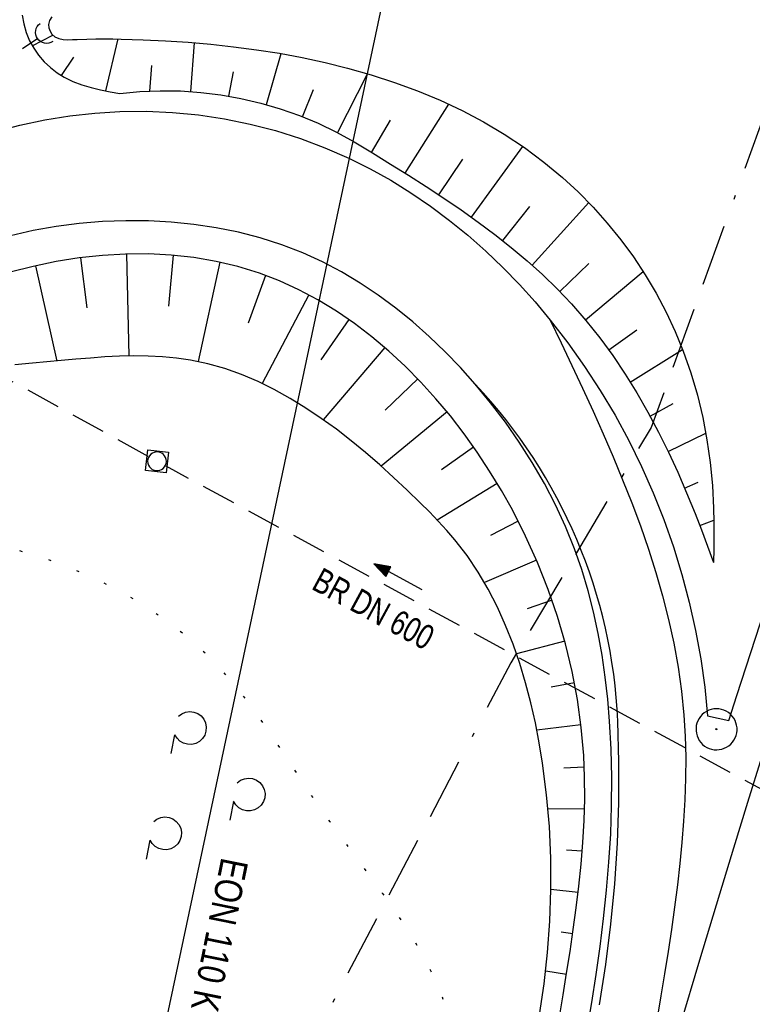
# Model space of a CAD drawing. Extents: x 510637 to 511182, y 471777 to 472747.
# Tile 25 of 42: x 510837 to 510890, y 472436 to 472508. Entities that reach past the tile are written whole.
import ezdxf
from ezdxf.enums import TextEntityAlignment as Align

# ---------------------------------------------------------------- set-up
doc = ezdxf.new("R2010")
doc.units = 0
doc.header["$LTSCALE"] = 10
doc.header["$MEASUREMENT"] = 0
for name, pattern in [('ACAD_ISO16W100', [73, 15, -6.5, 15, -6.5, 15, -7, 1, -7]), ('LT00', [0]), ('LT07', [0.22, 0.02, -0.2]), ('STRICHLINIE2', [0.375, 0.25, -0.125])]:
    doc.linetypes.add(name, pattern=pattern)
doc.layers.get('0').update_dxf_attribs({"linetype": 'LT00'})
for name, color, linetype in [('-Halt-Pfeil', 4, 'LT00'), ('-Haltung', 182, 'STRICHLINIE2'), ('-Haltungsbeschriftung', 182, 'LT00'), ('BAB-KABEL', 220, 'ACAD_ISO16W100'), ('GEHOELZ_SYMB', 252, 'Continuous'), ('STROM_FREILTG', 80, 'STROMFREILEITUNG'), ('STROM_TEXT', 80, 'Continuous'), ('V94_AFBR_BAB', 250, 'LT00'), ('V94_BOESCH', 250, 'LT00'), ('V94_BOSCHUNG', 250, 'LT00'), ('V94_GEHOELZ', 250, 'LT07'), ('V94_KA_MULD', 182, 'LT00'), ('V94_LD_MARK', 250, 'LT00'), ('V94_PKT_AU', 211, 'LT00'), ('V94_UK_DURCH', 182, 'LT00')]:
    doc.layers.add(name, color=color, linetype=linetype)
doc.styles.add('Haltungsbeschriftung', font='ARIAL.TTF', dxfattribs={"width": 0.75})
doc.styles.add('Strom', font='txt.shx')
doc.styles.add('Versorgungsltg', font='ARIAL.TTF', dxfattribs={"width": 0.8, "height": 2})
doc.linetypes.add('STROMFREILEITUNG', pattern='A,12.7,-5.5,["xx",Strom,S=2.5,R=0,X=-2.6,Y=-0.85],-4.35', length=22.55)

# ---------------------------------------------------------------- blocks, each defined once
blk = doc.blocks.new('SYMB0003')
at = {"color": 0, "linetype": 'ByBlock'}
for p, q in [((-0.015712, 0), (0.010166, 0.012015)), ((0, -0.021257), (-0.015712, 0)), ((0.010166, 0.012015), (0, -0.021257))]:
    blk.add_line(p, q, dxfattribs=at)
for points in [[(-0.031395, 0.499013), (-0.093691, 0.491144), (-0.154509, 0.475528), (-0.21289, 0.452414), (-0.267913, 0.422164), (-0.318712, 0.385257), (-0.364484, 0.342274), (-0.404509, 0.293893), (-0.438154, 0.240877), (-0.464888, 0.184062), (-0.484292, 0.124345), (-0.496058, 0.062667), (-0.5, 0)], [(0.5, 0), (0.496057, 0.062667), (0.484292, 0.124345), (0.464888, 0.184062), (0.438153, 0.240877), (0.404509, 0.293893), (0.364484, 0.342274), (0.318712, 0.385257), (0.267913, 0.422164), (0.21289, 0.452414), (0.154509, 0.475528), (0.093691, 0.491144), (0.031395, 0.499013), (-0.031395, 0.499013)], [(-0.5, 0), (-0.496058, -0.062667), (-0.484292, -0.124345), (-0.464888, -0.184062), (-0.438154, -0.240877), (-0.404509, -0.293893), (-0.364485, -0.342274), (-0.318712, -0.385257), (-0.267914, -0.422164), (-0.21289, -0.452414), (-0.154509, -0.475529), (-0.093691, -0.491144), (-0.031395, -0.499014), (0.031395, -0.499014)], [(0.031395, -0.499014), (0.093691, -0.491144), (0.154509, -0.475529), (0.21289, -0.452414), (0.267914, -0.422164), (0.318712, -0.385257), (0.364485, -0.342274), (0.404509, -0.293893), (0.438154, -0.240877), (0.464889, -0.184062), (0.484292, -0.124345), (0.496058, -0.062667), (0.5, 0)]]:
    blk.add_lwpolyline(points, dxfattribs=at)
blk = doc.blocks.new('SYMB1210')
at = {"color": 0, "linetype": 'ByBlock'}
blk.add_line((0.018815, -0.179014), (0.055623, -0.17119), dxfattribs=at)
for points in [[(-0.2, -0.2), (-0.2, 0.2), (0.2, 0.2), (0.2, -0.2), (-0.2, -0.2)], [(0.018815, 0.179014), (-0.018815, 0.179014), (-0.055623, 0.17119), (-0.09, 0.155885), (-0.120444, 0.133766), (-0.145623, 0.105801), (-0.164438, 0.073213), (-0.176067, 0.037424), (-0.18, 0)], [(-0.18, 0), (-0.176067, -0.037424), (-0.164438, -0.073213), (-0.145623, -0.105801), (-0.120444, -0.133766), (-0.09, -0.155885), (-0.055623, -0.17119), (-0.018815, -0.179014), (0.018815, -0.179014)], [(0.18, 0), (0.176067, 0.037424), (0.164438, 0.073213), (0.145623, 0.105801), (0.120444, 0.133766), (0.09, 0.155885), (0.055623, 0.17119), (0.018815, 0.179014)], [(0.055623, -0.17119), (0.09, -0.155885), (0.120444, -0.133766), (0.145623, -0.105801), (0.164438, -0.073213), (0.176067, -0.037424), (0.18, 0)]]:
    blk.add_lwpolyline(points, dxfattribs=at)
blk = doc.blocks.new('SYMB1107')
at = {"color": 0, "linetype": 'ByBlock'}
for points in [[(-0.2, 0), (-0.196157, 0.039018), (-0.184776, 0.076537), (-0.166294, 0.111114), (-0.141421, 0.141421), (-0.111114, 0.166294), (-0.076537, 0.184776), (-0.039018, 0.196157), (0, 0.2)], [(0, 0.2), (0.039018, 0.196157), (0.076537, 0.184776), (0.111114, 0.166294), (0.141421, 0.141421), (0.166294, 0.111114), (0.184776, 0.076537), (0.196157, 0.039018), (0.2, 0)]]:
    blk.add_lwpolyline(points, dxfattribs=at)
blk = doc.blocks.new('GEHOELZ_SYMB')
at = {"layer": 'GEHOELZ_SYMB'}
blk.add_line((0, 0), (1.4, 0), dxfattribs=at)
blk.add_lwpolyline([(-1.388, 0.017), (-1.612, 0.221), (-1.778, 0.474), (-1.876, 0.761), (-1.898, 1.063), (-1.844, 1.361), (-1.718, 1.636), (-1.526, 1.87), (-1.282, 2.05), (-1, 2.162), (-0.7, 2.2), (-0.4, 2.162), (-0.118, 2.05), (0.126, 1.87), (0.318, 1.636), (0.444, 1.361), (0.498, 1.063), (0.476, 0.761), (0.378, 0.474), (0.212, 0.221), (-0.012, 0.017)], dxfattribs=at)
blk = doc.blocks.new('SYMB0070')
at = {"color": 0, "linetype": 'ByBlock'}
for p, q in [((-0.5, 0), (0.2, 0)), ((0.5, 0), (0.2, 0.1)), ((0.2, 0.1), (0.2, 0)), ((0.468, 0), (0.21, 0.086)), ((0.21, 0.086), (0.21, -0.086)), ((0.21, -0.086), (0.468, 0)), ((0.22, -0.072), (0.437, 0)), ((0.23, -0.058), (0.405, 0)), ((0.24, -0.045), (0.374, 0)), ((0.342, 0), (0.25, 0.031)), ((0.25, 0.031), (0.25, -0.031)), ((0.25, -0.031), (0.342, 0)), ((0.26, -0.017), (0.31, 0)), ((0.27, -0.003), (0.279, 0))]:
    blk.add_line(p, q, dxfattribs=at)
for points in [[(0.2, 0), (0.2, -0.1), (0.5, 0)], [(0.437, 0), (0.22, 0.072), (0.22, -0.072)], [(0.405, 0), (0.23, 0.058), (0.23, -0.058)], [(0.374, 0), (0.24, 0.045), (0.24, -0.045)], [(0.31, 0), (0.26, 0.017), (0.26, -0.017)], [(0.279, 0), (0.27, 0.003), (0.27, -0.003)]]:
    blk.add_lwpolyline(points, dxfattribs=at)

msp = doc.modelspace()

# ---------------------------------------------------------------- linework, layer by layer
at = {"layer": '-Haltung'}
for p, q in [((510845.902, 472475.815), (510786.53, 472508.487)), ((510821.105, 472495.214), (510837.862, 472506.346)), ((510898.307, 472447.379), (510847.218, 472475.096))]:
    msp.add_line(p, q, dxfattribs=at)
at = {"layer": 'BAB-KABEL', "ltscale": 0.03, "flags": 128}
msp.add_lwpolyline([(511002.276, 472716.921), (510983.876, 472687.185), (510959.577, 472643.761), (510934.3, 472604.326), (510904.804, 472574.327), (510913.914, 472558.288), (510911.702, 472550.665), (510911.228, 472549.239), (510895.971, 472514.712), (510882.655, 472477.924), (510872.403, 472460.753), (510857.497, 472432.352), (510836.101, 472381.12), (510836.281, 472368.894), (510832.944, 472355.972), (510830.181, 472332.026), (510848.219, 472325.537), (510838.512, 472271.416), (510831.965, 472215.431), (510830.702, 472169.392), (510828.833, 472118.665), (510829.075, 472067.625), (510833.949, 472011.739), (510842.444, 471951.437), (510849.978, 471906.34), (510856.18, 471866.272), (510867.229, 471812.821), (510870.202, 471801.057)], dxfattribs=at)
at = {"layer": 'STROM_FREILTG', "ltscale": 0.1}
msp.add_lwpolyline([(510905.662, 472728.2), (510864.672, 472516.834), (510814.09, 472278.91), (510736.479, 471907.842), (510717.741, 471818.857)], dxfattribs=at)
at = {"layer": 'V94_AFBR_BAB'}
msp.add_line((510886.777, 472456.865), (510888.326, 472456.529), dxfattribs=at)
for points in [[(510888.326, 472456.529), (510888.913, 472458.367), (510896.445, 472481.523), (510904.294, 472503.865), (510913.246, 472527.758), (510922.311, 472550.195), (510932.095, 472573.121), (510940.028, 472591.151)], [(510834.75, 472499.529), (510836.548, 472499.994), (510838.361, 472500.376), (510840.184, 472500.67), (510842.014, 472500.876), (510843.847, 472500.99), (510845.771, 472501.009), (510847.69, 472500.926), (510849.598, 472500.741), (510851.491, 472500.457), (510853.365, 472500.074), (510855.214, 472499.593), (510857.036, 472499.016), (510858.824, 472498.344), (510860.574, 472497.579), (510862.121, 472496.808), (510863.631, 472495.965), (510865.103, 472495.054), (510866.535, 472494.078), (510867.926, 472493.042), (510869.272, 472491.95), (510870.573, 472490.804), (510871.827, 472489.609), (510873.031, 472488.369), (510874.185, 472487.087), (510875.285, 472485.767)], [(510869.786, 472481.095), (510868.715, 472482.292), (510867.601, 472483.449), (510866.443, 472484.563), (510865.244, 472485.626), (510864.002, 472486.634), (510862.72, 472487.582), (510861.398, 472488.465), (510860.037, 472489.278), (510858.637, 472490.014), (510857.2, 472490.67), (510855.669, 472491.261), (510854.103, 472491.762), (510852.508, 472492.175), (510850.888, 472492.502), (510849.25, 472492.747), (510847.597, 472492.912), (510845.936, 472493), (510844.271, 472493.012), (510842.569, 472492.949), (510840.873, 472492.809), (510839.187, 472492.591), (510837.517, 472492.294), (510835.865, 472491.915)], [(510875.285, 472485.767), (510876.569, 472484.1), (510877.786, 472482.383), (510878.934, 472480.619), (510880.011, 472478.812), (510881.015, 472476.962), (510881.945, 472475.075), (510882.8, 472473.152), (510883.577, 472471.196), (510884.277, 472469.211), (510884.897, 472467.201), (510885.436, 472465.167), (510885.895, 472463.113), (510886.272, 472461.042), (510886.566, 472458.959), (510886.777, 472456.865)], [(510877.943, 472433.815), (510878.311, 472435.957), (510878.633, 472437.994), (510878.924, 472440.036), (510879.18, 472442.084), (510879.397, 472444.135), (510879.57, 472446.19), (510879.694, 472448.248), (510879.765, 472450.307), (510879.78, 472452.369), (510879.732, 472454.431), (510879.619, 472456.493), (510879.482, 472458.099), (510879.299, 472459.701), (510879.067, 472461.296), (510878.782, 472462.881), (510878.442, 472464.453), (510878.042, 472466.009), (510877.581, 472467.544), (510877.054, 472469.057), (510876.398, 472470.686), (510875.664, 472472.282), (510874.853, 472473.844), (510873.971, 472475.371), (510873.019, 472476.86), (510872.002, 472478.312), (510870.923, 472479.724), (510869.786, 472481.095)]]:
    msp.add_lwpolyline(points, dxfattribs=at)
at = {"layer": 'V94_BOESCH'}
for points in [[(510836.72, 472508.025), (510836.822, 472507.383), (510836.998, 472506.754), (510837.247, 472506.15), (510837.55, 472505.603), (510837.909, 472505.093), (510838.32, 472504.622), (510838.773, 472504.196), (510839.264, 472503.817), (510839.785, 472503.49), (510840.412, 472503.18), (510841.065, 472502.932), (510841.739, 472502.732), (510842.429, 472502.568), (510843.128, 472502.429), (510843.833, 472502.302), (510845.31, 472502.443), (510846.792, 472502.504), (510848.275, 472502.484), (510849.755, 472502.384), (510851.228, 472502.203), (510852.688, 472501.944), (510854.133, 472501.605), (510855.556, 472501.188), (510856.956, 472500.695), (510858.326, 472500.127), (510859.663, 472499.485), (510860.964, 472498.772), (510862.287, 472497.965), (510863.606, 472497.153), (510864.917, 472496.335), (510866.218, 472495.505), (510867.505, 472494.661), (510868.773, 472493.798), (510870.02, 472492.914), (510871.241, 472492.003), (510872.433, 472491.063), (510873.593, 472490.09), (510874.716, 472489.081), (510875.8, 472488.03), (510876.84, 472486.936), (510877.891, 472485.726), (510878.891, 472484.467), (510879.842, 472483.164), (510880.744, 472481.82), (510881.6, 472480.44), (510882.412, 472479.028), (510883.18, 472477.59), (510883.907, 472476.128), (510884.594, 472474.649), (510885.243, 472473.155), (510885.855, 472471.652), (510886.316, 472470.459), (510886.761, 472469.264), (510887.2, 472468.068)], [(510838.866, 472507.892), (510838.702, 472507.63), (510838.633, 472507.338), (510838.658, 472507.09), (510838.743, 472506.846), (510838.879, 472506.632), (510839.106, 472506.434), (510839.381, 472506.311), (510839.694, 472506.246), (510840.032, 472506.226), (510840.383, 472506.232), (510840.736, 472506.25), (510841.427, 472506.279), (510842.084, 472506.294), (510842.717, 472506.297), (510843.335, 472506.29), (510843.948, 472506.277), (510845.552, 472506.225), (510847.179, 472506.146), (510848.824, 472506.037), (510850.483, 472505.894), (510852.151, 472505.715), (510853.825, 472505.496), (510855.499, 472505.234), (510857.17, 472504.927), (510858.832, 472504.57), (510860.483, 472504.161), (510862.208, 472503.669), (510863.91, 472503.114), (510865.585, 472502.493), (510867.228, 472501.805), (510868.835, 472501.049), (510870.402, 472500.222), (510871.923, 472499.322), (510873.395, 472498.349), (510874.812, 472497.3), (510876.172, 472496.174), (510877.314, 472495.121), (510878.406, 472494.01), (510879.444, 472492.845), (510880.426, 472491.63), (510881.349, 472490.368), (510882.211, 472489.063), (510883.009, 472487.718), (510883.742, 472486.337), (510884.405, 472484.924), (510884.997, 472483.482), (510885.553, 472481.899), (510886.026, 472480.291), (510886.417, 472478.662), (510886.728, 472477.017), (510886.963, 472475.36), (510887.123, 472473.696), (510887.21, 472472.028), (510887.229, 472471.038), (510887.23, 472470.048), (510887.218, 472469.058), (510887.2, 472468.068)], [(510875.958, 472434.909), (510876.22, 472436.495), (510876.478, 472438.083), (510876.728, 472439.674), (510876.965, 472441.265), (510877.183, 472442.857), (510877.376, 472444.449), (510877.539, 472446.041), (510877.668, 472447.632), (510877.756, 472449.222), (510877.797, 472450.811), (510877.788, 472452.397), (510877.722, 472453.98), (510877.545, 472456.032), (510877.265, 472458.075), (510876.882, 472460.107), (510876.399, 472462.125), (510875.816, 472464.126), (510875.134, 472466.106), (510874.355, 472468.064), (510873.481, 472469.995), (510872.512, 472471.898), (510871.71, 472473.327), (510870.855, 472474.733), (510869.948, 472476.111), (510868.991, 472477.455), (510867.985, 472478.761), (510866.93, 472480.023), (510865.829, 472481.238), (510864.683, 472482.399), (510863.493, 472483.503), (510862.259, 472484.543), (510860.985, 472485.516), (510859.67, 472486.416), (510858.316, 472487.238), (510856.924, 472487.977), (510855.496, 472488.629), (510854.033, 472489.188), (510852.467, 472489.67), (510850.87, 472490.048), (510849.245, 472490.326), (510847.597, 472490.505), (510845.932, 472490.589), (510844.254, 472490.581), (510842.568, 472490.483), (510840.878, 472490.299), (510839.191, 472490.031), (510837.51, 472489.682), (510835.84, 472489.255)], [(510874.505, 472435.037), (510874.84, 472437.306), (510875.091, 472439.586), (510875.257, 472441.875), (510875.334, 472444.173), (510875.321, 472446.478), (510875.215, 472448.79), (510875.014, 472451.108), (510874.716, 472453.429), (510874.475, 472454.902), (510874.192, 472456.371), (510873.862, 472457.831), (510873.483, 472459.276), (510873.052, 472460.703), (510872.566, 472462.105), (510872.022, 472463.477), (510871.416, 472464.814), (510870.746, 472466.112), (510870.009, 472467.364), (510869.202, 472468.566), (510868.321, 472469.712), (510867.723, 472470.41), (510867.098, 472471.09), (510866.453, 472471.757), (510865.79, 472472.418), (510864.826, 472473.353), (510863.839, 472474.281), (510862.827, 472475.195), (510861.793, 472476.088), (510860.736, 472476.956), (510859.657, 472477.791), (510858.556, 472478.588), (510857.433, 472479.34), (510856.289, 472480.041), (510855.124, 472480.686), (510853.939, 472481.267), (510852.733, 472481.78), (510851.508, 472482.217), (510850.263, 472482.573), (510848.999, 472482.842), (510847.979, 472482.991), (510846.948, 472483.087), (510845.909, 472483.136), (510844.862, 472483.145), (510843.81, 472483.12), (510842.752, 472483.067), (510841.693, 472482.992), (510840.631, 472482.903), (510839.57, 472482.804), (510838.511, 472482.704), (510837.454, 472482.607), (510836.183, 472482.502)]]:
    msp.add_lwpolyline(points, dxfattribs=at)
at = {"layer": 'V94_BOSCHUNG'}
for p, q in [((510837.444, 472505.78), (510838.951, 472506.555)), ((510842.812, 472502.49), (510843.711, 472506.283)), ((510849.029, 472502.443), (510849.293, 472506)), ((510854.545, 472501.493), (510855.624, 472505.213)), ((510839.587, 472503.606), (510840.493, 472504.942)), ((510846.028, 472502.482), (510846.18, 472504.336)), ((510851.813, 472502.109), (510852.135, 472503.893)), ((510859.747, 472499.442), (510861.944, 472503.748)), ((510857.193, 472500.603), (510857.995, 472502.59)), ((510864.693, 472496.476), (510867.869, 472501.513)), ((510862.225, 472498.002), (510863.6, 472500.365)), ((510869.524, 472493.269), (510873.268, 472498.436)), ((510867.151, 472494.895), (510868.886, 472497.497)), ((510871.809, 472491.562), (510873.786, 472494.044)), ((510873.964, 472489.764), (510878.087, 472494.345)), ((510840.981, 472490.312), (510841.44, 472486.66)), ((510844.33, 472490.583), (510844.512, 472483.14)), ((510847.748, 472490.491), (510847.407, 472486.785)), ((510837.69, 472489.722), (510839.249, 472482.774)), ((510851.147, 472489.99), (510849.566, 472482.732)), ((510875.988, 472487.838), (510878.087, 472489.887)), ((510854.493, 472489.024), (510853.222, 472485.546)), ((510877.843, 472485.783), (510882.059, 472489.302)), ((510857.655, 472487.601), (510854.249, 472481.122)), ((510860.57, 472485.809), (510858.528, 472482.867)), ((510879.548, 472483.578), (510881.598, 472485.049)), ((510863.207, 472483.752), (510858.694, 472478.491)), ((510881.118, 472481.23), (510884.95, 472483.603)), ((510865.598, 472481.48), (510863.22, 472479.176)), ((510882.569, 472478.741), (510884.255, 472479.669)), ((510867.749, 472479.052), (510862.937, 472475.097)), ((510883.892, 472476.159), (510886.645, 472477.495)), ((510869.685, 472476.491), (510867.341, 472474.84)), ((510871.411, 472473.831), (510867.025, 472471.168)), ((510885.097, 472473.498), (510886.083, 472473.921)), ((510872.941, 472471.08), (510870.917, 472470.032)), ((510886.201, 472470.759), (510887.228, 472471.149)), ((510874.28, 472468.237), (510870.471, 472466.597)), ((510875.419, 472465.313), (510873.594, 472464.683)), ((510876.342, 472462.333), (510872.821, 472461.39)), ((510877.047, 472459.291), (510875.351, 472458.967)), ((510877.523, 472456.221), (510874.3, 472455.836)), ((510877.764, 472453.129), (510876.271, 472453.059)), ((510877.783, 472450.048), (510875.113, 472450.092)), ((510877.62, 472446.989), (510876.459, 472447.073)), ((510877.32, 472443.967), (510875.333, 472444.19)), ((510876.922, 472440.967), (510876.069, 472441.088)), ((510876.464, 472437.993), (510874.952, 472438.227))]:
    msp.add_line(p, q, dxfattribs=at)
at = {"layer": 'V94_GEHOELZ', "linetype": 'LT07', "flags": 128}
msp.add_lwpolyline([(510862.899, 472397.22), (510863.267, 472399.314), (510863.637, 472401.411), (510864.012, 472403.512), (510864.396, 472405.619), (510864.79, 472407.736), (510865.198, 472409.864), (510865.622, 472412.005), (510866.065, 472414.163), (510866.529, 472416.338), (510866.812, 472417.629), (510867.097, 472418.924), (510867.377, 472420.223), (510867.644, 472421.522), (510867.891, 472422.82), (510868.113, 472424.115), (510868.301, 472425.404), (510868.449, 472426.686), (510868.55, 472427.959), (510868.596, 472429.22), (510868.582, 472430.467), (510868.5, 472431.698), (510868.343, 472432.911), (510868.104, 472434.105), (510867.785, 472435.256), (510867.389, 472436.388), (510866.921, 472437.503), (510866.39, 472438.602), (510865.802, 472439.687), (510865.166, 472440.761), (510864.488, 472441.824), (510863.776, 472442.88), (510863.037, 472443.929), (510862.278, 472444.973), (510861.507, 472446.016), (510860.731, 472447.057), (510859.958, 472448.1), (510859.194, 472449.146), (510858.448, 472450.197), (510857.772, 472451.182), (510857.112, 472452.17), (510856.461, 472453.156), (510855.814, 472454.138), (510855.166, 472455.112), (510854.511, 472456.075), (510853.842, 472457.022), (510853.155, 472457.951), (510852.444, 472458.858), (510851.702, 472459.74), (510850.924, 472460.592), (510849.795, 472461.706), (510848.594, 472462.758), (510847.324, 472463.746), (510845.993, 472464.67), (510844.604, 472465.529), (510843.162, 472466.32), (510841.673, 472467.043), (510840.142, 472467.697), (510838.574, 472468.28), (510836.974, 472468.792), (510835.347, 472469.23), (510833.698, 472469.593), (510832.033, 472469.881), (510830.356, 472470.093), (510828.672, 472470.226), (510826.987, 472470.28), (510825.306, 472470.253), (510823.633, 472470.144), (510821.974, 472469.953), (510820.334, 472469.677), (510819.595, 472469.522), (510818.866, 472469.342), (510818.154, 472469.132), (510817.464, 472468.884), (510816.801, 472468.593), (510816.172, 472468.25), (510815.581, 472467.851), (510815.081, 472467.436), (510814.611, 472466.979), (510814.162, 472466.49), (510813.728, 472465.981), (510813.302, 472465.461), (510809.592, 472443.773), (510809.122, 472441.597), (510808.656, 472439.419), (510808.196, 472437.24), (510807.746, 472435.059), (510807.309, 472432.873), (510806.889, 472430.684), (510806.487, 472428.489), (510806.109, 472426.288), (510805.757, 472424.08), (510805.434, 472421.864), (510805.144, 472419.639), (510804.89, 472417.405), (510804.732, 472415.797), (510804.6, 472414.185), (510804.498, 472412.571), (510804.431, 472410.957), (510804.405, 472409.344), (510804.424, 472407.734), (510804.494, 472406.128), (510804.619, 472404.528), (510804.806, 472402.936), (510805.058, 472401.354), (510805.382, 472399.783), (510805.781, 472398.224), (510806.186, 472396.904), (510806.651, 472395.6), (510807.177, 472394.32), (510807.765, 472393.067), (510808.414, 472391.851), (510809.126, 472390.674), (510809.902, 472389.546), (510810.742, 472388.47), (510811.622, 472387.477), (510812.559, 472386.537), (510813.546, 472385.645), (510814.578, 472384.799), (510815.65, 472383.994), (510816.757, 472383.227), (510817.892, 472382.495), (510819.05, 472381.792), (510820.226, 472381.117), (510821.414, 472380.464), (510822.609, 472379.83), (510823.806, 472379.212), (510824.998, 472378.606), (510826.409, 472377.894), (510827.812, 472377.197), (510829.211, 472376.517), (510830.611, 472375.857), (510832.017, 472375.219), (510833.434, 472374.607), (510834.867, 472374.023), (510836.322, 472373.47), (510837.802, 472372.95), (510839.314, 472372.468), (510840.862, 472372.025), (510842.45, 472371.624), (510844.085, 472371.267), (510845.771, 472370.959), (510847.513, 472370.702), (510848.441, 472370.589), (510849.377, 472370.498), (510850.313, 472370.434), (510851.24, 472370.404), (510852.15, 472370.413), (510853.034, 472370.469), (510853.885, 472370.578), (510854.693, 472370.746), (510855.45, 472370.98), (510856.148, 472371.286), (510856.779, 472371.67), (510857.334, 472372.139), (510857.755, 472372.626), (510858.118, 472373.177), (510858.427, 472373.785), (510858.689, 472374.442), (510858.91, 472375.141), (510859.096, 472375.874), (510859.254, 472376.635), (510859.391, 472377.415), (510859.511, 472378.208), (510859.622, 472379.007), (510859.729, 472379.803), (510859.973, 472381.53), (510860.23, 472383.216), (510860.498, 472384.865), (510860.776, 472386.481), (510861.063, 472388.068), (510861.357, 472389.631), (510861.658, 472391.173), (510861.964, 472392.699), (510862.274, 472394.213), (510862.586, 472395.719), (510862.899, 472397.22)], close=True, dxfattribs=at)
at = {"layer": 'V94_LD_MARK'}
for points in [[(510875.285, 472485.767), (510876.076, 472484.106), (510876.862, 472482.445), (510877.64, 472480.782), (510878.403, 472479.117), (510879.149, 472477.449), (510879.872, 472475.777), (510880.568, 472474.101), (510881.232, 472472.419), (510881.86, 472470.731), (510882.448, 472469.036), (510882.99, 472467.334), (510883.482, 472465.624), (510883.92, 472463.904), (510884.3, 472462.175), (510884.616, 472460.435), (510884.864, 472458.683), (510885.04, 472456.92), (510885.132, 472455.386), (510885.171, 472453.844), (510885.162, 472452.296), (510885.11, 472450.745), (510885.019, 472449.191), (510884.895, 472447.638), (510884.743, 472446.088), (510884.566, 472444.541), (510884.358, 472442.908), (510884.131, 472441.281), (510883.888, 472439.659), (510883.632, 472438.04), (510883.367, 472436.423), (510883.094, 472434.807)], [(510878.372, 472411.399), (510878.967, 472413.673), (510879.566, 472415.946), (510880.172, 472418.217), (510880.788, 472420.485), (510881.428, 472422.786), (510882.08, 472425.083), (510882.743, 472427.378), (510883.414, 472429.67), (510884.091, 472431.96), (510884.773, 472434.249), (510886.215, 472439.061), (510887.668, 472443.87), (510888.69, 472447.226), (510889.718, 472450.58), (510890.754, 472453.932)]]:
    msp.add_lwpolyline(points, dxfattribs=at)
msp.add_lwpolyline([(510878.873, 472435.784), (510879.336, 472438.717), (510879.709, 472441.664), (510879.992, 472444.62), (510880.184, 472447.584), (510880.286, 472450.552), (510880.297, 472453.521), (510880.218, 472456.49, 0.180516), (510869.786, 472481.095)], format="xyb", dxfattribs=at)

# ---------------------------------------------------------------- block references
at = {"layer": '-Halt-Pfeil', "xscale": 4.00000000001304, "yscale": 4, "zscale": 4, "rotation": 151.5200139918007}
msp.add_blockref('SYMB0070', (510864.159, 472467.02), dxfattribs=at)
at = {"layer": 'GEHOELZ_SYMB', "rotation": 259.0065000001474}
for p in [(510847.843, 472455.487), (510852.136, 472450.629), (510846.033, 472447.796)]:
    msp.add_blockref('GEHOELZ_SYMB', p, dxfattribs=at)
at = {"layer": 'V94_KA_MULD', "xscale": 3.799999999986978, "yscale": 3.799999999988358, "zscale": 3.8, "rotation": 263.3409047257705}
msp.add_blockref('SYMB1210', (510846.559, 472475.453), dxfattribs=at)
at = {"layer": 'V94_PKT_AU', "xscale": 3.000000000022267, "yscale": 3.000000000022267, "zscale": 3, "rotation": 263.3409039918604}
msp.add_blockref('SYMB0003', (510887.424, 472455.891), dxfattribs=at)
at = {"layer": 'V94_UK_DURCH', "xscale": 4.000000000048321, "yscale": 4.000000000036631, "zscale": 4, "rotation": 124.5096310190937}
msp.add_blockref('SYMB1107', (510838.487, 472506.761), dxfattribs=at)

# ---------------------------------------------------------------- texts
at = {"layer": '-Haltungsbeschriftung', "style": 'Haltungsbeschriftung', "width": 0.75}
msp.add_text('BR DN 600', height=1.8, rotation=331.52001, dxfattribs=at).set_placement((510857.758, 472466.17))
at = {"layer": 'STROM_TEXT', "style": 'Versorgungsltg', "width": 0.8}
msp.add_text('EON 110 KV Freileitung', height=2, rotation=258.55425, dxfattribs=at).set_placement((510848.905, 472434.918), align=Align.CENTER)

doc.saveas('drawing.dxf')
